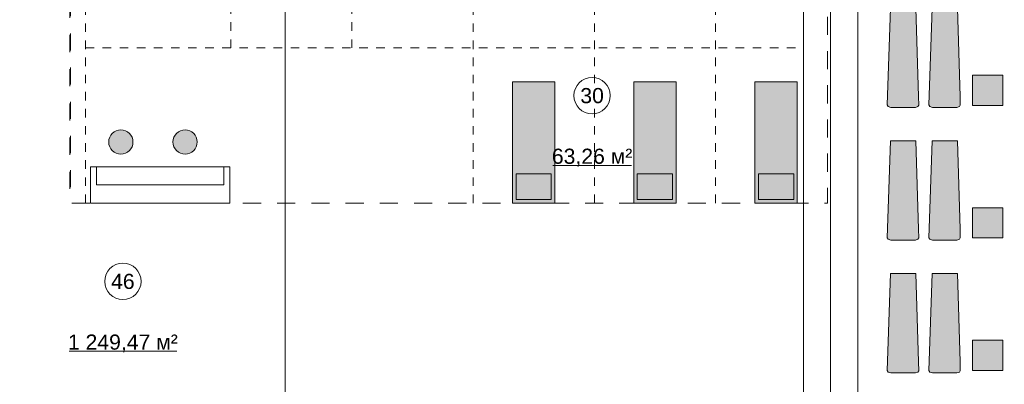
# Model space of a CAD drawing. Header units: millimetres. Extents: x -14761 to 157739, y -22400 to 107990.
# Tile 235 of 256: x 76623 to 92864, y 45642 to 51657. Entities that reach past the tile are written whole.
import ezdxf

# ---------------------------------------------------------------- set-up
doc = ezdxf.new("R2010")
doc.units = ezdxf.units.MM
doc.header["$MEASUREMENT"] = 0
doc.linetypes.add('короткая штриховая', pattern=[282.222222, 141.111111, -141.111111])
doc.linetypes.add('Штриховая', pattern=[564.444447, 282.222223, -282.222223])
for name, color, linetype in [('Интерьер - конструкции мебели', 7, 'Continuous'), ('Интерьер - лежаки 2', 7, 'Continuous'), ('Интерьер - Мебель', 7, 'Continuous'), ('Элемент Модели - Зона', 7, 'Continuous'), ('Элемент Модели - Оси', 7, 'Continuous')]:
    doc.layers.add(name, color=color, linetype=linetype)
doc.styles.add('СГЕНЕРИР_СТИЛЬ_1', font='txt')

msp = doc.modelspace()

# ---------------------------------------------------------------- hatches: boundary and pattern name
at = {"layer": 'Интерьер - лежаки 2', "linetype": 'Continuous', "lineweight": 0, "true_color": 0xffffff}
for points in [[(91450, 50391), (91407, 51850), (90987, 51850), (90933, 50251), (90950, 50224), (90992, 50210), (91397, 50210), (91437, 50224), (91452, 50246)], [(92137, 50391), (92094, 51850), (91674, 51850), (91621, 50251), (91637, 50224), (91679, 50210), (92084, 50210), (92125, 50224), (92139, 50246)], [(92839, 50744), (92339, 50744), (92339, 50244), (92839, 50244)], [(91450, 48201), (91407, 49660), (90987, 49660), (90933, 48061), (90950, 48034), (90992, 48020), (91397, 48020), (91437, 48034), (91452, 48056)], [(92137, 48201), (92094, 49660), (91674, 49660), (91621, 48061), (91637, 48034), (91679, 48020), (92084, 48020), (92125, 48034), (92139, 48056)], [(92839, 48556), (92339, 48556), (92339, 48056), (92839, 48056)], [(91450, 46011), (91407, 47470), (90987, 47470), (90933, 45871), (90950, 45844), (90992, 45830), (91397, 45830), (91437, 45844), (91452, 45866)], [(92137, 46011), (92094, 47470), (91674, 47470), (91621, 45871), (91637, 45844), (91679, 45830), (92084, 45830), (92125, 45844), (92139, 45866)], [(92839, 46368), (92339, 46368), (92339, 45868), (92839, 45868)]]:
    msp.add_hatch(color=7, dxfattribs=at).paths.add_polyline_path(points)
at = {"layer": 'Интерьер - Мебель', "linetype": 'Continuous', "lineweight": 0, "true_color": 0xffffff}
for points in [[(84752, 50633), (84752, 48633), (85452, 48633), (85452, 50633)], [(86751, 50633), (86751, 48633), (87451, 48633), (87451, 50633)], [(88750, 50633), (88750, 48633), (89450, 48633), (89450, 50633)], [(78292, 49440, 1), (78292, 49840, 1)], [(79352, 49440, 1), (79352, 49840, 1)], [(84812, 49113), (84812, 48693), (85392, 48693), (85392, 49113)], [(86811, 49113), (86811, 48693), (87391, 48693), (87391, 49113)], [(88810, 49113), (88810, 48693), (89390, 48693), (89390, 49113)]]:
    msp.add_hatch(color=7, dxfattribs=at).paths.add_polyline_path(points)

# ---------------------------------------------------------------- linework, layer by layer
at = {"layer": 'Интерьер - конструкции мебели', "color": 7, "linetype": 'Continuous', "lineweight": 15, "flags": 128}
for points in [[(80089, 49231), (79989, 49231), (79989, 48932), (77889, 48932), (77889, 49231), (77789, 49231), (77789, 48633), (80089, 48633)], [(79989, 49231), (77889, 49231), (77889, 48932), (79989, 48932)]]:
    msp.add_lwpolyline(points, close=True, dxfattribs=at)
at = {"layer": 'Интерьер - лежаки 2', "color": 7, "linetype": 'Continuous', "lineweight": 15}
for p, q in [((92839, 50744), (92339, 50744)), ((92339, 50744), (92339, 50244)), ((92839, 50244), (92839, 50744)), ((92339, 50244), (92839, 50244)), ((92839, 48556), (92339, 48556)), ((92339, 48556), (92339, 48056)), ((92839, 48056), (92839, 48556)), ((92339, 48056), (92839, 48056)), ((92839, 46368), (92339, 46368)), ((92339, 46368), (92339, 45868)), ((92839, 45868), (92839, 46368)), ((92339, 45868), (92839, 45868))]:
    msp.add_line(p, q, dxfattribs=at)
at = {"layer": 'Интерьер - лежаки 2', "color": 7, "linetype": 'Continuous', "lineweight": 15, "flags": 128}
for points in [[(91450, 50391), (91452, 50246), (91437, 50224), (91397, 50210), (90992, 50210), (90950, 50224), (90933, 50251), (90987, 51850), (91407, 51850)], [(92137, 50391), (92139, 50246), (92125, 50224), (92084, 50210), (91679, 50210), (91637, 50224), (91621, 50251), (91674, 51850), (92094, 51850)], [(91450, 48201), (91452, 48056), (91437, 48034), (91397, 48020), (90992, 48020), (90950, 48034), (90933, 48061), (90987, 49660), (91407, 49660)], [(92137, 48201), (92139, 48056), (92125, 48034), (92084, 48020), (91679, 48020), (91637, 48034), (91621, 48061), (91674, 49660), (92094, 49660)], [(91450, 46011), (91452, 45866), (91437, 45844), (91397, 45830), (90992, 45830), (90950, 45844), (90933, 45871), (90987, 47470), (91407, 47470)], [(92137, 46011), (92139, 45866), (92125, 45844), (92084, 45830), (91679, 45830), (91637, 45844), (91621, 45871), (91674, 47470), (92094, 47470)]]:
    msp.add_lwpolyline(points, close=True, dxfattribs=at)
at = {"layer": 'Интерьер - Мебель', "color": 7, "linetype": 'короткая штриховая', "lineweight": 15}
for p, q in [((77708, 48633), (77708, 53700)), ((80105, 51191), (80105, 53700)), ((82104, 51191), (82104, 53700)), ((84103, 48633), (84103, 53700)), ((86102, 48633), (86102, 53700)), ((88101, 48633), (88101, 53700)), ((89550, 51191), (89550, 53700)), ((77708, 51191), (89550, 51191))]:
    msp.add_line(p, q, dxfattribs=at)
at = {"layer": 'Интерьер - Мебель', "color": 7, "linetype": 'Continuous', "lineweight": 15, "flags": 128}
for points in [[(84752, 50633), (85452, 50633), (85452, 48633), (84752, 48633)], [(86751, 50633), (87451, 50633), (87451, 48633), (86751, 48633)], [(88750, 50633), (89450, 50633), (89450, 48633), (88750, 48633)], [(84812, 49113), (85392, 49113), (85392, 48693), (84812, 48693)], [(86811, 49113), (87391, 49113), (87391, 48693), (86811, 48693)], [(88810, 49113), (89390, 49113), (89390, 48693), (88810, 48693)]]:
    msp.add_lwpolyline(points, close=True, dxfattribs=at)
for points in [[(78292, 49440, 1), (78292, 49840, 1)], [(79352, 49440, 1), (79352, 49840, 1)]]:
    msp.add_lwpolyline(points, format="xyb", close=True, dxfattribs=at)
at = {"layer": 'Элемент Модели - Зона', "color": 7, "linetype": 'Continuous', "lineweight": 15}
for p, q in [((85415, 49251), (86715, 49251)), ((77437, 46186), (79213, 46186))]:
    msp.add_line(p, q, dxfattribs=at)
at = {"layer": 'Элемент Модели - Зона', "color": 7, "linetype": 'Штриховая', "lineweight": 15, "flags": 128}
for points in [[(36150, 44957), (36110, 44957), (36110, 36320), (41880, 36320), (41880, 39142), (45143, 42405), (45157, 42391), (45157, 42420), (63300, 42420), (63300, 42400), (77400, 42400), (77400, 42420), (114081, 42420), (117317, 39177), (117320, 38842), (117320, 36305), (117360, 36305), (117360, 34300), (117120, 34300), (117120, 35700), (116700, 35700), (116700, 36100), (108300, 36100), (108300, 35700), (107700, 35700), (107700, 36100), (99320, 36100), (99320, 26970), (107700, 26970), (107700, 27650), (108300, 27650), (108300, 26460), (112380, 26460), (112380, 27370), (112500, 27370), (112500, 21180), (117120, 21180), (117120, 26250), (116650, 26250), (116650, 27750), (117120, 27750), (117120, 32800), (117360, 32800), (117360, 20150), (117120, 20150), (117120, 20940), (99320, 20940), (99320, 14650), (117120, 14650), (117120, 17700), (116700, 17700), (116700, 18326), (117120, 18326), (117120, 18650), (117360, 18650), (117360, 18320), (120850, 18320), (120850, 37205), (120239, 37205), (120239, 45000), (125700, 45000), (125700, 45300), (126300, 45300), (126300, 45000), (141025, 45000), (141025, 45100), (140125, 45100), (140125, 47500), (132700, 47500), (132700, 53680), (130530, 53680), (130530, 54300), (129183, 54300), (126300, 54300), (126300, 53700), (125700, 53700), (125700, 54213), (124800, 54213), (117300, 54213), (117300, 53700), (116700, 53700), (116700, 54213), (108300, 54213), (108300, 53700), (107700, 53700), (107700, 54213), (99300, 54213), (99300, 53700), (98700, 53700), (98700, 54213), (90650, 54213), (90650, 53700), (90050, 53700), (89950, 53700), (89950, 48633), (77450, 48633), (77450, 53800), (77450, 61690), (77460, 61690), (77460, 67850), (74720, 67850), (74720, 59730), (73965, 59730), (73965, 54212), (72300, 54212), (72300, 53700), (71700, 53700), (71700, 54212), (63300, 54212), (63300, 53700), (62700, 53700), (62700, 54212), (61025, 54212), (61025, 46500), (61025, 45000), (54300, 45000), (54300, 44700), (53700, 44700), (53700, 45000), (45300, 45000), (45300, 44700), (44700, 44700), (44700, 45000), (36750, 45000), (36750, 44700), (36150, 44700)], [(77460, 53690), (77460, 48633), (89950, 48633), (89950, 53700), (80700, 53700), (80700, 53693)]]:
    msp.add_lwpolyline(points, close=True, dxfattribs=at)
at = {"layer": 'Элемент Модели - Зона', "color": 7, "linetype": 'Continuous', "lineweight": 15, "flags": 128}
for points in [[(86365, 50405, 1), (85765, 50405, 1)], [(78625, 47340, 1), (78025, 47340, 1)]]:
    msp.add_lwpolyline(points, format="xyb", close=True, dxfattribs=at)
at = {"layer": 'Элемент Модели - Оси', "color": 7, "linetype": 'Continuous', "lineweight": 15}
for p, q in [((81000, 92200), (81000, -1975)), ((89550, 92200), (89550, -1975)), ((90000, 92200), (90000, -1975)), ((90450, 92200), (90450, -1975))]:
    msp.add_line(p, q, dxfattribs=at)

# ---------------------------------------------------------------- texts
at = {"layer": 'Элемент Модели - Зона', "color": 7, "lineweight": 15, "char_height": 250, "attachment_point": 5, "style": 'СГЕНЕРИР_СТИЛЬ_1'}
for s, insert in [('\\A1;{\\pqc;\\fArial|b0|i0|c204|p38;30}', (86065, 50403)), ('\\A1;{\\pqc;\\fArial|b0|i0|c204|p38;63,26 м²}', (86065, 49381)), ('\\A1;{\\pqc;\\fArial|b0|i0|c204|p38;46}', (78325, 47338)), ('\\A1;{\\pqc;\\fArial|b0|i0|c204|p38;1\xa0249,47 м²}', (78325, 46315))]:
    msp.add_mtext(s, dxfattribs=dict(at, insert=insert))

doc.saveas('drawing.dxf')
